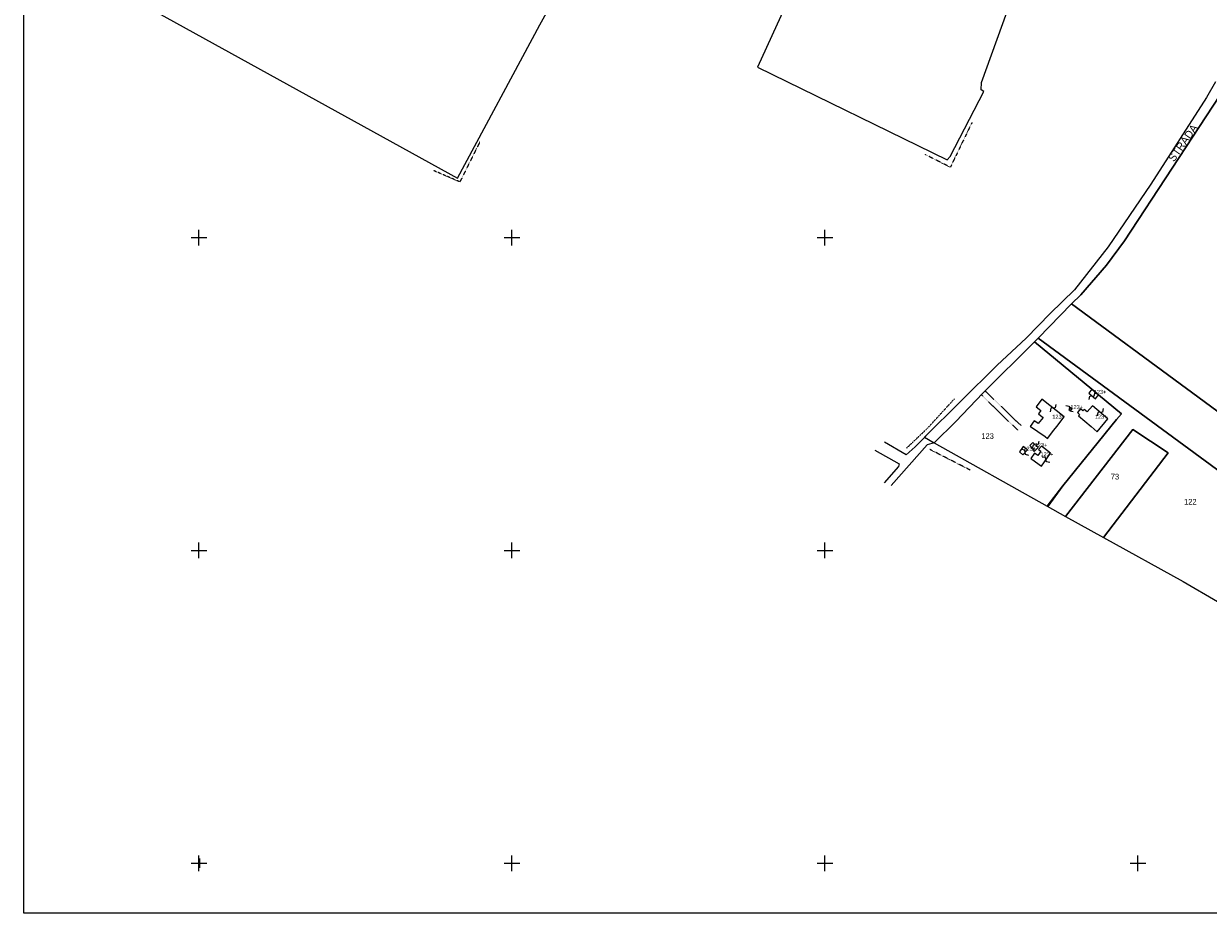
# Model space of a CAD drawing. Header units: metres. Extents: x 14088 to 15983, y -29232 to -27963.
# Tile 1 of 7: x 14088 to 14845, y -29232 to -28663. Entities that reach past the tile are written whole.
import ezdxf

# ---------------------------------------------------------------- set-up
doc = ezdxf.new("R2010")
doc.units = ezdxf.units.M
for name, pattern in [('CONTINUA', [0]), ('TRATTEGGIATA2', [0.3, 0.15, -0.15]), ('TRATTO-PUNTO', [0.4, 0.15, -0.125, 0, -0.125])]:
    doc.linetypes.add(name, pattern=pattern)
for name, color, linetype in [('CONFINE', 3, 'CONTINUA'), ('FABBRICATI', 1, 'CONTINUA'), ('LINEEVARIE', 6, 'CONTINUA'), ('PARTICELLE', 7, 'CONTINUA'), ('SIMBOLI', 6, 'CONTINUA'), ('STRADE', 8, 'CONTINUA'), ('TESTI', 3, 'CONTINUA')]:
    doc.layers.add(name, color=color, linetype=linetype)

# ---------------------------------------------------------------- blocks, each defined once
blk = doc.blocks.new('1', base_point=(5, 5))
at = {"layer": 'SIMBOLI'}
for p, q in [((5, 2), (5, 8)), ((2, 5), (8, 5))]:
    blk.add_line(p, q, dxfattribs=at)
blk = doc.blocks.new('3', base_point=(5, 5))
at = {"layer": 'SIMBOLI'}
for p, q in [((5, 0), (5, 10)), ((0, 5), (10, 5))]:
    blk.add_line(p, q, dxfattribs=at)
blk = doc.blocks.new('9', base_point=(5, 5))
at = {"layer": 'SIMBOLI'}
for p, q in [((2, 5), (4, 6)), ((4, 6), (6, 4)), ((6, 4), (8, 5))]:
    blk.add_line(p, q, dxfattribs=at)

msp = doc.modelspace()

# ---------------------------------------------------------------- linework, layer by layer
at = {"layer": 'CONFINE'}
for points in [[(14580.988, -28638.259), (14557.003, -28691.072), (14678.184, -28750.351), (14680.006, -28748.167), (14701.53, -28706.559), (14699.802, -28705.652), (14700.096, -28700.938), (14759.349, -28536.705)], [(14142.336, -28638.813), (14365.122, -28762.004), (14417.779, -28664.069), (14455.026, -28596.577)], [(14849.661, -28700.501), (14843.898, -28710.448), (14808.247, -28765.824), (14781.086, -28805.876), (14759.529, -28833.498), (14743.831, -28848.588), (14728.693, -28864.235), (14710.107, -28881.664), (14663.725, -28927.694), (14669.874, -28931.225), (14741.969, -28971.678), (14753.811, -28978.323), (14778.015, -28991.804), (14828.933, -29019.796), (14850.854, -29032.681)]]:
    msp.add_lwpolyline(points, dxfattribs=at)
at = {"layer": 'FABBRICATI'}
for points in [[(14774.901, -28900.494), (14770.63, -28896.945), (14768.547, -28899.467), (14772.818, -28903.015), (14774.901, -28900.494)], [(14737.781, -28913.701), (14739.396, -28914.969), (14736.269, -28918.929), (14735.961, -28918.712), (14733.75, -28917.158), (14731.226, -28920.743), (14731.333, -28920.817), (14740.663, -28927.288), (14742.208, -28928.36), (14746.315, -28923.06), (14748.141, -28920.704), (14752.881, -28914.59), (14738.602, -28903.421), (14734.91, -28908.118), (14738.056, -28910.545), (14736.423, -28912.635), (14737.781, -28913.701)], [(14756.963, -28910.678), (14757.888, -28909.537), (14756.761, -28908.735), (14755.835, -28909.876), (14756.963, -28910.678)], [(14770.034, -28920.781), (14773.911, -28924.124), (14780.873, -28915.797), (14770.92, -28907.515), (14767.679, -28911.489), (14765.593, -28909.847), (14764.795, -28910.77), (14763.3, -28909.532), (14761.34, -28911.828), (14762.779, -28913.102), (14761.949, -28914.062), (14770.034, -28920.781)], [(14733.092, -28935.697), (14732.822, -28936.016), (14733.749, -28936.837), (14736.261, -28934.262), (14732.872, -28931.054), (14731.014, -28932.951), (14731.799, -28933.703), (14733.446, -28935.28), (14733.092, -28935.697)], [(14729.356, -28935.628), (14726.764, -28933.6), (14724.236, -28937.041), (14726.549, -28939.003), (14729.356, -28935.628)], [(14737.077, -28935.931), (14738.009, -28936.627), (14737.085, -28937.892), (14736.042, -28939.414), (14734.002, -28937.902), (14731.627, -28941.192), (14732.208, -28941.628), (14738.373, -28946.25), (14744.19, -28937.874), (14738.317, -28933.383), (14736.584, -28935.562), (14737.077, -28935.931)]]:
    msp.add_lwpolyline(points, close=True, dxfattribs=at)
at = {"layer": 'LINEEVARIE', "color": 2}
msp.add_lwpolyline([(14088, -29232), (14088, -27963), (15983, -27963), (15983, -29232), (14088, -29232)], dxfattribs=at)
at = {"layer": 'LINEEVARIE', "linetype": 'TRATTO-PUNTO'}
for points in [[(14693.963, -28726.493), (14680.124, -28755.058), (14663.965, -28746.891)], [(14379.532, -28738.758), (14366.752, -28764.432), (14349.784, -28757.128)], [(14652.22, -28934.564), (14665.589, -28921.861), (14682.801, -28903.068)], [(14692.804, -28948.648), (14667.093, -28935.489)]]:
    msp.add_lwpolyline(points, dxfattribs=at)
at = {"layer": 'LINEEVARIE', "linetype": 'TRATTEGGIATA2'}
for points in [[(14700.017, -28900.564), (14723.205, -28923.174)], [(14702.433, -28898.104), (14725.318, -28920.199)]]:
    msp.add_lwpolyline(points, dxfattribs=at)
at = {"layer": 'LINEEVARIE'}
for points in [[(14664.515, -28926.91), (14657.598, -28933.689), (14651.926, -28938.872), (14638.102, -28930.8)], [(14669.874, -28931.225), (14665.259, -28932.504), (14642.429, -28958.406)], [(14631.973, -28935.934), (14647.422, -28944.711), (14647.071, -28946.283), (14637.96, -28956.897)], [(14752.105, -28958.629), (14742.369, -28971.902)]]:
    msp.add_lwpolyline(points, dxfattribs=at)
at = {"layer": 'PARTICELLE'}
for points in [[(14545.251, -28569.487), (14590.741, -28466.756), (14429.055, -28383.512), (14282.202, -28306.21), (14270.627, -28326.56), (14260.211, -28343.258), (14257.911, -28358.162), (14253.637, -28375.301), (14226.629, -28415.909), (14206.553, -28447.074), (14238.773, -28465.487), (14203.091, -28529.985), (14181.154, -28568.452), (14161.597, -28604.531), (14142.336, -28638.813), (14365.122, -28762.004), (14417.779, -28664.069), (14455.026, -28596.577), (14471.69, -28603.729), (14475.139, -28603.011), (14498.11, -28550.708), (14501.96, -28547.86), (14545.251, -28569.487)], [(14860.578, -28589.645), (14943.863, -28383.487), (14917.105, -28369.937), (14848.899, -28349.895), (14818.385, -28344.704), (14804.375, -28343.726), (14790.066, -28344.878), (14773.059, -28342.895), (14761.741, -28342.519), (14696.441, -28503.575), (14597.306, -28452.956), (14590.741, -28466.756), (14545.251, -28569.487), (14525.864, -28613.268), (14580.988, -28638.259), (14557.003, -28691.072), (14678.184, -28750.351), (14680.006, -28748.167), (14701.53, -28706.559), (14699.802, -28705.652), (14700.096, -28700.938), (14759.349, -28536.705), (14860.578, -28589.645)], [(14757.672, -28842.32), (14904.546, -28950.685), (15007.457, -28791.659), (14996.328, -28785.303), (14963.102, -28770.745), (14951.415, -28764.491), (14893.373, -28728.866), (14859.173, -28709.597), (14853.592, -28710.676), (14852.27, -28709.261), (14791.38, -28802.15), (14779.996, -28817.685), (14763.495, -28836.579), (14757.672, -28842.32)], [(14889.967, -29054.552), (15046.789, -28813.043), (15007.457, -28791.659), (14904.546, -28950.685), (14757.672, -28842.32), (14736.302, -28864.237), (14887.957, -28975.861), (14850.854, -29032.681), (14889.967, -29054.552)], [(14752.105, -28958.629), (14786.264, -28916.229), (14789.547, -28912.604), (14774.901, -28900.494), (14770.63, -28896.945), (14733.934, -28866.605), (14701.013, -28899.524), (14683.748, -28917.558), (14669.874, -28931.225), (14741.969, -28971.678), (14752.105, -28958.629)], [(14887.957, -28975.861), (14736.302, -28864.237), (14733.934, -28866.605), (14770.63, -28896.945), (14774.901, -28900.494), (14789.547, -28912.604), (14786.264, -28916.229), (14752.105, -28958.629), (14741.969, -28971.678), (14753.811, -28978.323), (14796.785, -28922.789), (14819.404, -28937.527), (14778.015, -28991.804), (14828.933, -29019.796), (14850.854, -29032.681), (14887.957, -28975.861)], [(14778.015, -28991.804), (14819.404, -28937.527), (14796.785, -28922.789), (14753.811, -28978.323), (14778.015, -28991.804)]]:
    msp.add_lwpolyline(points, close=True, dxfattribs=at)
at = {"layer": 'STRADE'}
msp.add_lwpolyline([(14849.661, -28700.501), (14843.898, -28710.448), (14808.247, -28765.824), (14781.086, -28805.876), (14759.529, -28833.498), (14743.831, -28848.588), (14728.693, -28864.235), (14710.107, -28881.664), (14663.725, -28927.694), (14669.874, -28931.225), (14683.748, -28917.558), (14701.013, -28899.524), (14733.934, -28866.605), (14736.302, -28864.237), (14757.672, -28842.32), (14763.495, -28836.579), (14779.996, -28817.685), (14791.38, -28802.15), (14852.27, -28709.261)], dxfattribs=at)

# ---------------------------------------------------------------- block references
at = {"layer": 'SIMBOLI'}
for name, p in [('3', (14200, -28800)), ('3', (14400, -28800)), ('3', (14600, -28800)), ('3', (14200, -29000)), ('3', (14400, -29000)), ('3', (14600, -29000)), ('3', (14200, -29200)), ('1', (14200.535, -29199.896)), ('3', (14400, -29200)), ('3', (14600, -29200)), ('3', (14800, -29200))]:
    msp.add_blockref(name, p, dxfattribs=at)
for p, rotation in [((14770.683, -28901.241), 50.309), ((14745.742, -28909.005), 232.008), ((14756.298, -28909.306), 320.937), ((14775.896, -28911.656), 230.231), ((14734.567, -28932.658), 226.564), ((14727.953, -28937.315), 140.27), ((14741.282, -28942.062), 145.256)]:
    msp.add_blockref('9', p, dxfattribs=dict(at, rotation=rotation))

# ---------------------------------------------------------------- texts
at = {"layer": 'FABBRICATI', "color": 7}
for p in [(14771.723, -28899.98), (14756.862, -28909.707), (14745.271, -28915.891), (14772.459, -28915.82), (14733.989, -28933.946), (14726.788, -28936.302), (14737.73, -28939.817)]:
    msp.add_text('123+', height=2.6, dxfattribs=at).set_placement(p)
at = {"layer": 'PARTICELLE', "color": 7}
for s, p in [('123', (14699.921, -28928.71)), ('73', (14782.649, -28954.648)), ('122', (14829.473, -28970.706))]:
    msp.add_text(s, height=3.6, dxfattribs=at).set_placement(p)
at = {"layer": 'TESTI', "color": 3}
msp.add_text('STRADA', height=5, rotation=54.779, dxfattribs=at).set_placement((14823.034, -28752.013))

doc.saveas('drawing.dxf')
